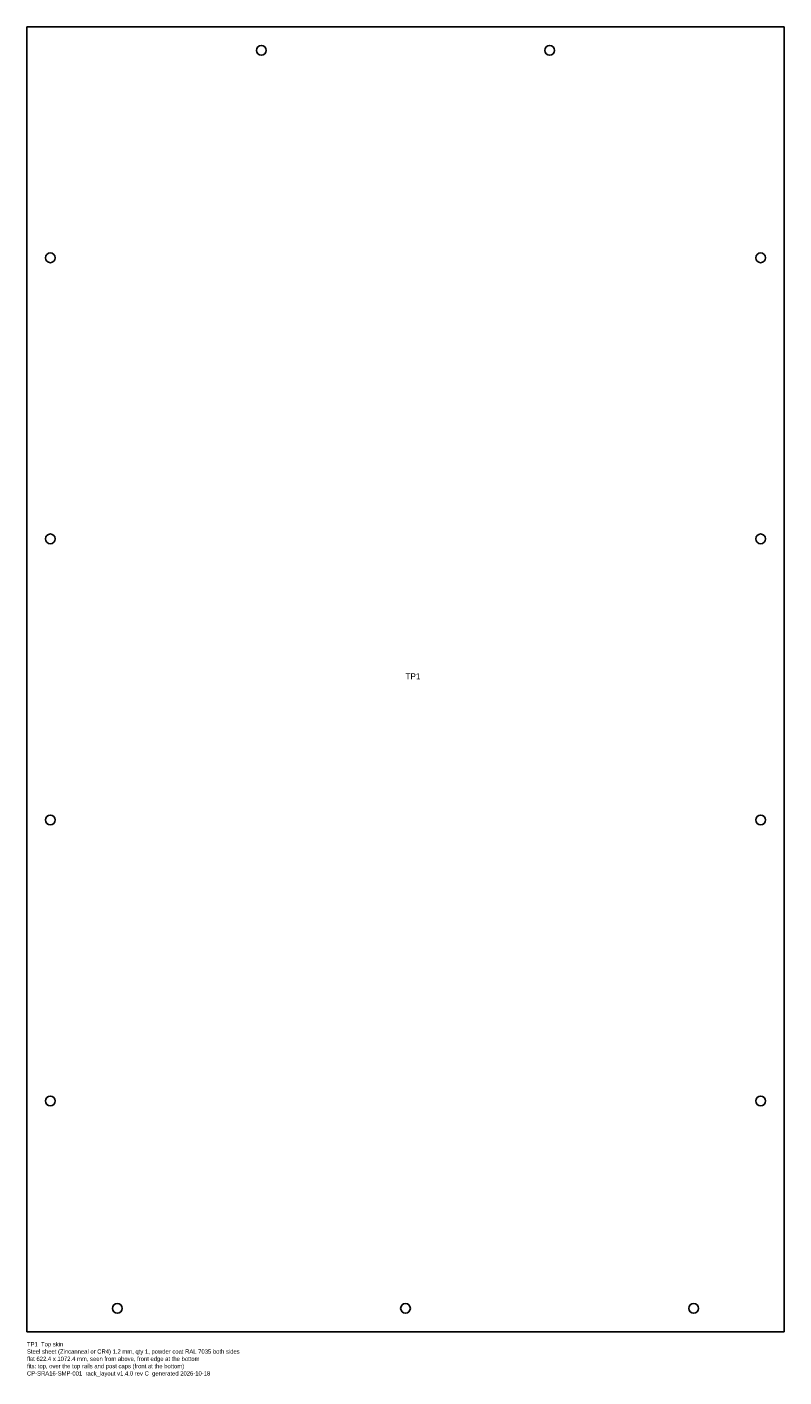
# Model space of a CAD drawing. Header units: millimetres. Extents: x 0 to 622, y -37 to 1072.
import ezdxf

# ---------------------------------------------------------------- set-up
doc = ezdxf.new("R2010")
doc.units = ezdxf.units.MM
for name, color, linetype in [('CUT', 7, 'CONTINUOUS'), ('ETCH', 3, 'CONTINUOUS'), ('NOTES', 8, 'CONTINUOUS')]:
    doc.layers.add(name, color=color, linetype=linetype)

msp = doc.modelspace()

# ---------------------------------------------------------------- linework, layer by layer
at = {"layer": 'CUT'}
msp.add_lwpolyline([(0, 0), (622.4, 0), (622.4, 1072.4), (0, 1072.4)], close=True, dxfattribs=at)
for centre in [(192.7, 1053.2), (429.7, 1053.2), (19.2, 882.7), (603.2, 882.7), (19.2, 651.7), (603.2, 651.7), (19.2, 420.7), (603.2, 420.7), (19.2, 189.7), (603.2, 189.7), (74.2, 19.2), (311.2, 19.2), (548.2, 19.2)]:
    msp.add_circle(centre, 4, dxfattribs=at)

# ---------------------------------------------------------------- texts
at = {"layer": 'ETCH'}
msp.add_text('TP1', height=5, dxfattribs=at).set_placement((311.2, 536.2))
at = {"layer": 'NOTES'}
for s, p in [('TP1  Top skin', (0, -12)), ('Steel sheet (Zincanneal or CR4) 1.2 mm, qty 1, powder coat RAL 7035 both sides', (0, -18)), ('flat 622.4 x 1072.4 mm, seen from above, front edge at the bottom', (0, -24)), ('fits: top, over the top rails and post caps (front at the bottom)', (0, -30)), ('CP-SRA16-SMP-001  rack_layout v1.4.0 rev C  generated 2026-10-18', (0, -36))]:
    msp.add_text(s, height=3.5, dxfattribs=at).set_placement(p)

doc.saveas('drawing.dxf')
